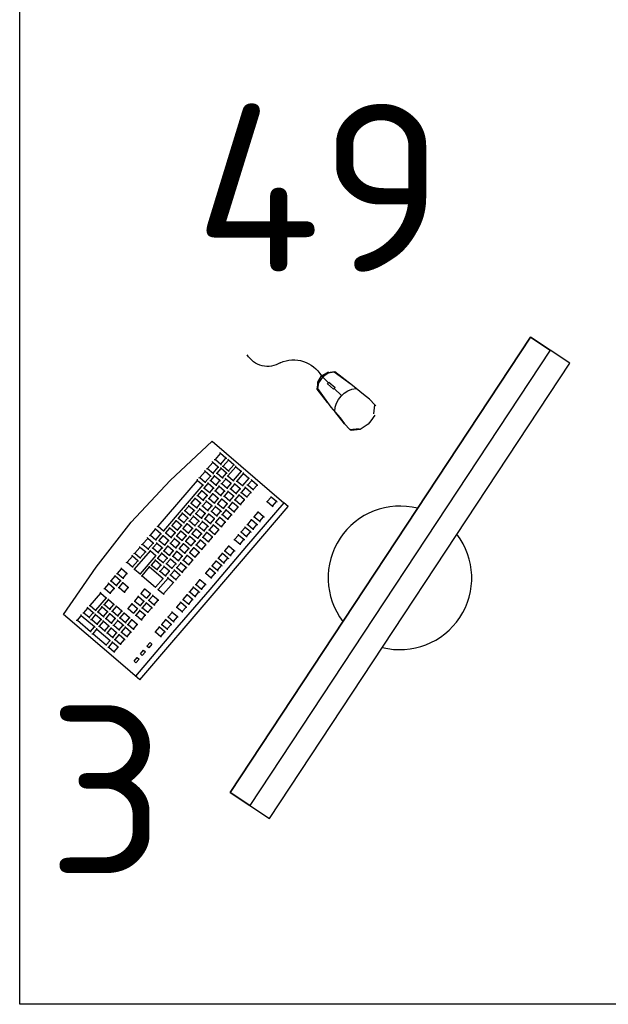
# Model space of a CAD drawing. Header units: millimetres. Extents: x 151654 to 877351, y 70322 to 154322.
# Tile 119 of 173: x 371482 to 372359, y 112248 to 113715. Entities that reach past the tile are written whole.
import ezdxf

# ---------------------------------------------------------------- set-up
doc = ezdxf.new("R2010")
doc.units = ezdxf.units.MM
doc.layers.add('технологич.о', color=152, linetype='Continuous', lineweight=30)
doc.styles.add('GOST', font='isocpeur.ttf')

# ---------------------------------------------------------------- blocks, each defined once
blk = doc.blocks.new('клавиатура')
at = {"layer": 'технологич.о', "ltscale": 2}
for p, q in [((-819747.7, 168021.3), (-819733.3, 168105.6)), ((-819733.3, 168105.6), (-819592.6, 168097.4)), ((-819712.4, 168098.6), (-819713.7, 168099.7)), ((-819713.1, 168087), (-819712.4, 168098.6)), ((-819701.9, 168098), (-819712.4, 168098.6)), ((-819702.6, 168086.4), (-819701.9, 168098)), ((-819701.9, 168098), (-819700.9, 168098.7)), ((-819697.1, 168097.7), (-819698.3, 168098.8)), ((-819697.8, 168086), (-819697.1, 168097.7)), ((-819686.6, 168097.1), (-819697.1, 168097.7)), ((-819687.3, 168085.4), (-819686.6, 168097.1)), ((-819686.6, 168097.1), (-819685.7, 168097.7)), ((-819682.4, 168096.8), (-819683.4, 168097.8)), ((-819683.4, 168078.8), (-819682.4, 168096.8)), ((-819682.4, 168096.8), (-819671.9, 168096.2)), ((-819671.9, 168096.2), (-819672.9, 168078.2)), ((-819671.9, 168096.2), (-819671.1, 168096.8)), ((-819667.1, 168095.9), (-819668, 168096.8)), ((-819667.9, 168081.1), (-819667.1, 168095.9)), ((-819667.1, 168095.9), (-819656.6, 168095.3)), ((-819656.6, 168095.3), (-819657.4, 168080.5)), ((-819656.6, 168095.3), (-819655.8, 168095.8)), ((-819651.1, 168095), (-819652.1, 168095.9)), ((-819592.6, 168097.4), (-819598, 168012.6)), ((-819593.9, 167927.3), (-819584.1, 168096.9)), ((-819584.1, 168096.9), (-819592.6, 168097.4)), ((-819591.9, 168097.4), (-819584.1, 168096.9)), ((-819713.5, 168080.8), (-819714.7, 168081.9)), ((-819714.5, 168085.6), (-819713.1, 168087)), ((-819714.1, 168069.2), (-819713.5, 168080.8)), ((-819702.9, 168080.2), (-819713.5, 168080.8)), ((-819713.1, 168087), (-819702.6, 168086.4)), ((-819702.9, 168080.2), (-819701.9, 168080.9)), ((-819702.6, 168086.4), (-819701.7, 168085.3)), ((-819698.2, 168081.2), (-819699.3, 168082.2)), ((-819699, 168085.1), (-819697.8, 168086)), ((-819698.8, 168072.2), (-819698.2, 168081.2)), ((-819687.7, 168080.6), (-819698.2, 168081.2)), ((-819697.8, 168086), (-819687.3, 168085.4)), ((-819688.2, 168071.6), (-819687.7, 168080.6)), ((-819687.7, 168080.6), (-819686.8, 168081.2)), ((-819687.3, 168085.4), (-819686.5, 168084.7)), ((-819668.9, 168080.2), (-819667.9, 168081.1)), ((-819667.9, 168081.1), (-819657.4, 168080.5)), ((-819652, 168080.5), (-819652.9, 168081.3)), ((-819652.7, 168085.2), (-819651.7, 168086)), ((-819651.7, 168086), (-819651.1, 168095)), ((-819651.7, 168086), (-819641.1, 168085.4)), ((-819640.6, 168094.4), (-819651.1, 168095)), ((-819641.1, 168085.4), (-819640.6, 168094.4)), ((-819641.1, 168085.4), (-819640.5, 168084.8)), ((-819640.6, 168094.4), (-819639.9, 168094.9)), ((-819614.5, 168083.2), (-819613.7, 168083.8)), ((-819613.1, 168092.8), (-819613.9, 168093.5)), ((-819613.7, 168083.8), (-819613.1, 168092.8)), ((-819613.7, 168083.8), (-819603.1, 168083.2)), ((-819602.6, 168092.2), (-819613.1, 168092.8)), ((-819603.1, 168083.2), (-819602.6, 168092.2)), ((-819603.1, 168083.2), (-819602.3, 168082.4)), ((-819602.6, 168092.2), (-819601.7, 168092.8)), ((-819715.4, 168067.9), (-819714.1, 168069.2)), ((-819714.1, 168069.2), (-819703.6, 168068.6)), ((-819703.6, 168068.6), (-819702.9, 168080.2)), ((-819703.6, 168068.6), (-819702.8, 168067.6)), ((-819699.1, 168066.6), (-819700.1, 168067.5)), ((-819699.9, 168071.3), (-819698.8, 168072.2)), ((-819699.6, 168057.6), (-819699.1, 168066.6)), ((-819688.6, 168066), (-819699.1, 168066.6)), ((-819698.8, 168072.2), (-819688.2, 168071.6)), ((-819689.1, 168057), (-819688.6, 168066)), ((-819688.6, 168066), (-819687.8, 168066.5)), ((-819688.2, 168071.6), (-819687.5, 168070.9)), ((-819684.5, 168077.9), (-819683.4, 168078.8)), ((-819683.3, 168073.1), (-819684.3, 168074)), ((-819683.9, 168064.2), (-819683.3, 168073.1)), ((-819683.4, 168078.8), (-819672.9, 168078.2)), ((-819672.8, 168072.5), (-819683.3, 168073.1)), ((-819673.3, 168063.6), (-819672.8, 168072.5)), ((-819672.9, 168078.2), (-819672.3, 168077.5)), ((-819672.8, 168072.5), (-819672.1, 168073)), ((-819669.4, 168065.2), (-819668.4, 168066)), ((-819667.9, 168075), (-819668.8, 168075.8)), ((-819668.4, 168066), (-819667.9, 168075)), ((-819668.4, 168066), (-819657.8, 168065.4)), ((-819657.3, 168074.4), (-819667.9, 168075)), ((-819657.8, 168065.4), (-819657.3, 168074.4)), ((-819657.4, 168080.5), (-819656.8, 168079.9)), ((-819657.3, 168074.4), (-819656.6, 168074.9)), ((-819652.8, 168065.9), (-819653.7, 168066.8)), ((-819653.5, 168070.7), (-819652.5, 168071.5)), ((-819653.3, 168057), (-819652.8, 168065.9)), ((-819642.3, 168065.3), (-819652.8, 168065.9)), ((-819652.5, 168071.5), (-819652, 168080.5)), ((-819652.5, 168071.5), (-819642, 168070.9)), ((-819641.5, 168079.9), (-819652, 168080.5)), ((-819642, 168070.9), (-819641.5, 168079.9)), ((-819642, 168070.9), (-819641.4, 168070.3)), ((-819641.5, 168079.9), (-819640.8, 168080.4)), ((-819716.4, 168050.3), (-819715.2, 168051.6)), ((-819714.5, 168063.2), (-819715.6, 168064.3)), ((-819715.2, 168051.6), (-819714.5, 168063.2)), ((-819715.2, 168051.6), (-819704.6, 168051)), ((-819704, 168062.6), (-819714.5, 168063.2)), ((-819704.6, 168051), (-819704, 168062.6)), ((-819704, 168062.6), (-819703, 168063.2)), ((-819699.9, 168052), (-819700.9, 168052.9)), ((-819700.7, 168056.8), (-819699.6, 168057.6)), ((-819700.5, 168043.1), (-819699.9, 168052)), ((-819689.4, 168051.4), (-819699.9, 168052)), ((-819699.6, 168057.6), (-819689.1, 168057)), ((-819689.9, 168042.5), (-819689.4, 168051.4)), ((-819689.4, 168051.4), (-819688.7, 168051.9)), ((-819689.1, 168057), (-819688.4, 168056.4)), ((-819684.2, 168058.5), (-819685.1, 168059.3)), ((-819684.9, 168063.3), (-819683.9, 168064.2)), ((-819684.7, 168049.6), (-819684.2, 168058.5)), ((-819673.7, 168057.9), (-819684.2, 168058.5)), ((-819683.9, 168064.2), (-819673.3, 168063.6)), ((-819674.2, 168048.9), (-819673.7, 168057.9)), ((-819673.7, 168057.9), (-819673, 168058.4)), ((-819673.3, 168063.6), (-819672.7, 168062.9)), ((-819670.2, 168050.7), (-819669.2, 168051.4)), ((-819668.7, 168060.4), (-819669.5, 168061.2)), ((-819669.2, 168051.4), (-819668.7, 168060.4)), ((-819669.2, 168051.4), (-819658.7, 168050.8)), ((-819658.2, 168059.8), (-819668.7, 168060.4)), ((-819658.7, 168050.8), (-819658.2, 168059.8)), ((-819658.2, 168059.8), (-819657.5, 168060.2)), ((-819657.8, 168065.4), (-819657.3, 168064.8)), ((-819653.7, 168051.4), (-819654.6, 168052.2)), ((-819654.3, 168056.2), (-819653.3, 168057)), ((-819654.2, 168042.4), (-819653.7, 168051.4)), ((-819643.1, 168050.8), (-819653.7, 168051.4)), ((-819653.3, 168057), (-819642.8, 168056.3)), ((-819643.1, 168050.8), (-819642.4, 168051.3)), ((-819642.8, 168056.3), (-819642.3, 168065.3)), ((-819642.8, 168056.3), (-819642.2, 168055.7)), ((-819642.3, 168065.3), (-819641.6, 168065.8)), ((-819616.2, 168053.6), (-819615.4, 168054.3)), ((-819614.8, 168063.2), (-819615.6, 168064)), ((-819615.4, 168054.3), (-819614.8, 168063.2)), ((-819615.4, 168054.3), (-819604.8, 168053.7)), ((-819604.3, 168062.6), (-819614.8, 168063.2)), ((-819604.8, 168053.7), (-819604.3, 168062.6)), ((-819604.8, 168053.7), (-819604.1, 168052.9)), ((-819604.3, 168062.6), (-819603.4, 168063.3)), ((-819720.7, 167956.1), (-819715.5, 168046)), ((-819715.5, 168046), (-819716.6, 168047.1)), ((-819715.5, 168046), (-819705, 168045.4)), ((-819705, 168045.4), (-819710.2, 167955.5)), ((-819705, 168045.4), (-819704.1, 168046)), ((-819704.6, 168051), (-819703.9, 168050)), ((-819700.8, 168037.3), (-819701.7, 168038.2)), ((-819701.5, 168042.2), (-819700.5, 168043.1)), ((-819701.3, 168028.3), (-819700.8, 168037.3)), ((-819690.3, 168036.7), (-819700.8, 168037.3)), ((-819700.5, 168043.1), (-819689.9, 168042.5)), ((-819690.8, 168027.7), (-819690.3, 168036.7)), ((-819690.3, 168036.7), (-819689.5, 168037.2)), ((-819689.9, 168042.5), (-819689.3, 168041.8)), ((-819685, 168044), (-819685.9, 168044.8)), ((-819685.7, 168048.8), (-819684.7, 168049.6)), ((-819685.5, 168035), (-819685, 168044)), ((-819674.5, 168043.3), (-819685, 168044)), ((-819684.7, 168049.6), (-819674.2, 168048.9)), ((-819675, 168034.4), (-819674.5, 168043.3)), ((-819674.5, 168043.3), (-819673.8, 168043.8)), ((-819674.2, 168048.9), (-819673.6, 168048.4)), ((-819671, 168036.1), (-819670.1, 168036.8)), ((-819669.5, 168045.8), (-819670.4, 168046.6)), ((-819670.1, 168036.8), (-819669.5, 168045.8)), ((-819670.1, 168036.8), (-819659.5, 168036.2)), ((-819659, 168045.2), (-819669.5, 168045.8)), ((-819659.5, 168036.2), (-819659, 168045.2)), ((-819659, 168045.2), (-819658.4, 168045.6)), ((-819658.7, 168050.8), (-819658.1, 168050.2)), ((-819654.5, 168036.8), (-819655.4, 168037.7)), ((-819655.2, 168041.6), (-819654.2, 168042.4)), ((-819655, 168027.9), (-819654.5, 168036.8)), ((-819644, 168036.2), (-819654.5, 168036.8)), ((-819654.2, 168042.4), (-819643.7, 168041.8)), ((-819644, 168036.2), (-819643.3, 168036.7)), ((-819643.7, 168041.8), (-819643.1, 168050.8)), ((-819643.7, 168041.8), (-819643.1, 168041.2)), ((-819617.1, 168038.4), (-819616.2, 168039.1)), ((-819615.7, 168048.1), (-819616.5, 168048.8)), ((-819616.2, 168039.1), (-819615.7, 168048.1)), ((-819616.2, 168039.1), (-819605.7, 168038.5)), ((-819605.2, 168047.5), (-819615.7, 168048.1)), ((-819605.7, 168038.5), (-819605.2, 168047.5)), ((-819605.7, 168038.5), (-819604.9, 168037.7)), ((-819605.2, 168047.5), (-819604.3, 168048.1)), ((-819701.7, 168022.4), (-819702.6, 168023.3)), ((-819702.3, 168027.5), (-819701.3, 168028.3)), ((-819702.2, 168013.4), (-819701.7, 168022.4)), ((-819691.1, 168021.8), (-819701.7, 168022.4)), ((-819701.3, 168028.3), (-819690.8, 168027.7)), ((-819691.1, 168021.8), (-819690.4, 168022.3)), ((-819690.8, 168027.7), (-819690.1, 168027.1)), ((-819685.9, 168029.2), (-819686.8, 168030)), ((-819686.5, 168034.2), (-819685.5, 168035)), ((-819686.4, 168020.3), (-819685.9, 168029.2)), ((-819675.4, 168028.6), (-819685.9, 168029.2)), ((-819685.5, 168035), (-819675, 168034.4)), ((-819675.9, 168019.6), (-819675.4, 168028.6)), ((-819675.4, 168028.6), (-819674.7, 168029.1)), ((-819675, 168034.4), (-819674.4, 168033.8)), ((-819671.9, 168021.4), (-819670.9, 168022.1)), ((-819670.4, 168031.1), (-819671.2, 168031.9)), ((-819670.9, 168022.1), (-819670.4, 168031.1)), ((-819670.9, 168022.1), (-819660.4, 168021.5)), ((-819659.9, 168030.5), (-819670.4, 168031.1)), ((-819660.4, 168021.5), (-819659.9, 168030.5)), ((-819659.9, 168030.5), (-819659.2, 168030.9)), ((-819659.5, 168036.2), (-819659, 168035.7)), ((-819655.4, 168022.3), (-819656.3, 168023.1)), ((-819656, 168027.1), (-819655, 168027.9)), ((-819655.9, 168013.3), (-819655.4, 168022.3)), ((-819644.8, 168021.7), (-819655.4, 168022.3)), ((-819655, 168027.9), (-819644.5, 168027.3)), ((-819644.8, 168021.7), (-819644.1, 168022.2)), ((-819644.5, 168027.3), (-819644, 168036.2)), ((-819644.5, 168027.3), (-819643.9, 168026.6)), ((-819618, 168023.7), (-819617.1, 168024.3)), ((-819616.6, 168033.3), (-819617.4, 168034)), ((-819617.1, 168024.3), (-819616.6, 168033.3)), ((-819617.1, 168024.3), (-819606.6, 168023.7)), ((-819606.1, 168032.7), (-819616.6, 168033.3)), ((-819606.6, 168023.7), (-819606.1, 168032.7)), ((-819606.6, 168023.7), (-819605.8, 168022.9)), ((-819606.1, 168032.7), (-819605.1, 168033.3)), ((-819756.1, 167936.7), (-819747.7, 168021.3)), ((-819702.5, 168007.8), (-819703.4, 168008.7)), ((-819703.2, 168012.6), (-819702.2, 168013.4)), ((-819703, 167998.9), (-819702.5, 168007.8)), ((-819692, 168007.2), (-819702.5, 168007.8)), ((-819702.2, 168013.4), (-819691.6, 168012.8)), ((-819692.5, 167998.2), (-819692, 168007.2)), ((-819692, 168007.2), (-819691.2, 168007.7)), ((-819691.6, 168012.8), (-819691.1, 168021.8)), ((-819691.6, 168012.8), (-819691, 168012.2)), ((-819686.7, 168014.3), (-819687.6, 168015.1)), ((-819687.4, 168019.5), (-819686.4, 168020.3)), ((-819687.3, 168005.3), (-819686.7, 168014.3)), ((-819676.2, 168013.7), (-819686.7, 168014.3)), ((-819686.4, 168020.3), (-819675.9, 168019.6)), ((-819676.7, 168004.7), (-819676.2, 168013.7)), ((-819676.2, 168013.7), (-819675.6, 168014.2)), ((-819675.9, 168019.6), (-819675.3, 168019.1)), ((-819672.7, 168006.5), (-819671.8, 168007.2)), ((-819671.3, 168016.2), (-819672.1, 168017)), ((-819671.8, 168007.2), (-819671.3, 168016.2)), ((-819671.8, 168007.2), (-819661.3, 168006.6)), ((-819660.7, 168015.6), (-819671.3, 168016.2)), ((-819661.3, 168006.6), (-819660.7, 168015.6)), ((-819660.7, 168015.6), (-819660.1, 168016)), ((-819660.4, 168021.5), (-819659.8, 168020.9)), ((-819656.2, 168007.2), (-819657.1, 168008.1)), ((-819656.9, 168012.5), (-819655.9, 168013.3)), ((-819656.7, 167998.3), (-819656.2, 168007.2)), ((-819645.7, 168006.6), (-819656.2, 168007.2)), ((-819655.9, 168013.3), (-819645.3, 168012.7)), ((-819645.3, 168012.7), (-819644.8, 168021.7)), ((-819645.3, 168012.7), (-819644.8, 168012.1)), ((-819618.8, 168008.7), (-819618, 168009.4)), ((-819617.4, 168018.4), (-819618.2, 168019.1)), ((-819618, 168009.4), (-819617.4, 168018.4)), ((-819618, 168009.4), (-819607.4, 168008.8)), ((-819606.9, 168017.8), (-819617.4, 168018.4)), ((-819607.4, 168008.8), (-819606.9, 168017.8)), ((-819607.4, 168008.8), (-819606.7, 168008)), ((-819606.9, 168017.8), (-819606, 168018.4)), ((-819598, 168012.6), (-819602.5, 167927.8)), ((-819703.3, 167993.3), (-819704.3, 167994.1)), ((-819704, 167998.1), (-819703, 167998.9)), ((-819703.9, 167984.3), (-819703.3, 167993.3)), ((-819692.8, 167992.7), (-819703.3, 167993.3)), ((-819703, 167998.9), (-819692.5, 167998.2)), ((-819693.3, 167983.7), (-819692.8, 167992.7)), ((-819692.8, 167992.7), (-819692.1, 167993.1)), ((-819692.5, 167998.2), (-819691.9, 167997.6)), ((-819687.6, 167999.8), (-819688.4, 168000.6)), ((-819688.2, 168004.6), (-819687.3, 168005.3)), ((-819688.1, 167990.8), (-819687.6, 167999.8)), ((-819677.1, 167999.1), (-819687.6, 167999.8)), ((-819687.3, 168005.3), (-819676.7, 168004.7)), ((-819677.6, 167990.2), (-819677.1, 167999.1)), ((-819677.1, 167999.1), (-819676.4, 167999.6)), ((-819676.7, 168004.7), (-819676.2, 168004.2)), ((-819673.5, 167991.9), (-819672.6, 167992.6)), ((-819672.1, 168001.6), (-819672.9, 168002.4)), ((-819672.6, 167992.6), (-819672.1, 168001.6)), ((-819672.6, 167992.6), (-819662.1, 167992)), ((-819661.6, 168001), (-819672.1, 168001.6)), ((-819662.1, 167992), (-819661.6, 168001)), ((-819661.6, 168001), (-819661, 168001.4)), ((-819661.3, 168006.6), (-819660.7, 168006)), ((-819657.1, 167992.7), (-819657.9, 167993.5)), ((-819657.7, 167997.5), (-819656.7, 167998.3)), ((-819657.6, 167983.8), (-819657.1, 167992.7)), ((-819646.5, 167992.1), (-819657.1, 167992.7)), ((-819656.7, 167998.3), (-819646.2, 167997.6)), ((-819646.5, 167992.1), (-819645.9, 167992.6)), ((-819646.2, 167997.6), (-819645.7, 168006.6)), ((-819646.2, 167997.6), (-819645.6, 167997.1)), ((-819645.7, 168006.6), (-819645, 168007.1)), ((-819618.7, 167996.3), (-819619.5, 167997)), ((-819619.2, 167987.3), (-819618.7, 167996.3)), ((-819608.2, 167995.7), (-819618.7, 167996.3)), ((-819608.7, 167986.7), (-819608.2, 167995.7)), ((-819608.2, 167995.7), (-819607.3, 167996.3)), ((-819704.2, 167978.7), (-819705.1, 167979.6)), ((-819704.9, 167983.5), (-819703.9, 167984.3)), ((-819704.7, 167969.8), (-819704.2, 167978.7)), ((-819693.7, 167978.1), (-819704.2, 167978.7)), ((-819703.9, 167984.3), (-819693.3, 167983.7)), ((-819694.2, 167969.2), (-819693.7, 167978.1)), ((-819693.7, 167978.1), (-819693, 167978.6)), ((-819693.3, 167983.7), (-819692.7, 167983.1)), ((-819688.4, 167985.2), (-819689.3, 167986)), ((-819689, 167990), (-819688.1, 167990.8)), ((-819689, 167976.2), (-819688.4, 167985.2)), ((-819677.9, 167984.6), (-819688.4, 167985.2)), ((-819688.1, 167990.8), (-819677.6, 167990.2)), ((-819678.4, 167975.6), (-819677.9, 167984.6)), ((-819677.9, 167984.6), (-819677.3, 167985)), ((-819677.6, 167990.2), (-819677, 167989.6)), ((-819674.4, 167977.4), (-819673.5, 167978.1)), ((-819672.9, 167987), (-819673.8, 167987.8)), ((-819673.5, 167978.1), (-819672.9, 167987)), ((-819673.5, 167978.1), (-819662.9, 167977.5)), ((-819662.4, 167986.4), (-819672.9, 167987)), ((-819662.9, 167977.5), (-819662.4, 167986.4)), ((-819662.4, 167986.4), (-819661.8, 167986.9)), ((-819662.1, 167992), (-819661.6, 167991.5)), ((-819657.9, 167977.7), (-819658.8, 167978.5)), ((-819658.6, 167983), (-819657.6, 167983.8)), ((-819657.6, 167983.8), (-819647.1, 167983.1)), ((-819647.1, 167983.1), (-819646.5, 167992.1)), ((-819647.1, 167983.1), (-819646.5, 167982.6)), ((-819619.6, 167981.8), (-819620.3, 167982.6)), ((-819620.1, 167986.6), (-819619.2, 167987.3)), ((-819620.1, 167972.9), (-819619.6, 167981.8)), ((-819609, 167981.2), (-819619.6, 167981.8)), ((-819619.2, 167987.3), (-819608.7, 167986.7)), ((-819609.6, 167972.2), (-819609, 167981.2)), ((-819609, 167981.2), (-819608.1, 167981.8)), ((-819608.7, 167986.7), (-819607.9, 167985.9)), ((-819705, 167964.2), (-819705.9, 167965)), ((-819705.7, 167969), (-819704.7, 167969.8)), ((-819705.5, 167955.2), (-819705, 167964.2)), ((-819694.5, 167963.6), (-819705, 167964.2)), ((-819704.7, 167969.8), (-819694.2, 167969.2)), ((-819695, 167954.6), (-819694.5, 167963.6)), ((-819694.5, 167963.6), (-819693.8, 167964)), ((-819694.2, 167969.2), (-819693.6, 167968.6)), ((-819689.3, 167970.7), (-819690.1, 167971.4)), ((-819689.9, 167975.5), (-819689, 167976.2)), ((-819689.8, 167961.7), (-819689.3, 167970.7)), ((-819678.7, 167970.1), (-819689.3, 167970.7)), ((-819689, 167976.2), (-819678.4, 167975.6)), ((-819679.3, 167961.1), (-819678.7, 167970.1)), ((-819678.7, 167970.1), (-819678.1, 167970.5)), ((-819678.4, 167975.6), (-819677.9, 167975.1)), ((-819675.2, 167962.8), (-819674.3, 167963.6)), ((-819673.8, 167972.5), (-819674.6, 167973.3)), ((-819674.3, 167963.6), (-819673.8, 167972.5)), ((-819674.3, 167963.6), (-819663.8, 167962.9)), ((-819663.3, 167971.9), (-819673.8, 167972.5)), ((-819663.8, 167962.9), (-819663.3, 167971.9)), ((-819663.3, 167971.9), (-819662.7, 167972.3)), ((-819662.9, 167977.5), (-819662.4, 167976.9)), ((-819658.8, 167962.6), (-819659.7, 167963.5)), ((-819659.4, 167967.9), (-819658.5, 167968.7)), ((-819658.5, 167968.7), (-819657.9, 167977.7)), ((-819658.5, 167968.7), (-819647.9, 167968.1)), ((-819647.4, 167977), (-819657.9, 167977.7)), ((-819647.9, 167968.1), (-819647.4, 167977)), ((-819647.9, 167968.1), (-819647.4, 167967.5)), ((-819647.4, 167977), (-819646.7, 167977.5)), ((-819620.4, 167967.3), (-819621.2, 167968)), ((-819620.9, 167972.2), (-819620.1, 167972.9)), ((-819620.9, 167958.3), (-819620.4, 167967.3)), ((-819609.9, 167966.7), (-819620.4, 167967.3)), ((-819620.1, 167972.9), (-819609.6, 167972.2)), ((-819610.4, 167957.7), (-819609.9, 167966.7)), ((-819609.9, 167966.7), (-819609, 167967.3)), ((-819609.6, 167972.2), (-819608.8, 167971.5)), ((-819721, 167950.1), (-819722.1, 167951)), ((-819721.8, 167954.9), (-819720.7, 167956.1)), ((-819721.7, 167938.5), (-819721, 167950.1)), ((-819710.5, 167949.5), (-819721, 167950.1)), ((-819720.7, 167956.1), (-819710.2, 167955.5)), ((-819711.2, 167937.9), (-819710.5, 167949.5)), ((-819710.5, 167949.5), (-819709.7, 167950.1)), ((-819710.2, 167955.5), (-819709.5, 167954.6)), ((-819705.9, 167949.3), (-819706.8, 167950.1)), ((-819706.5, 167954.4), (-819705.5, 167955.2)), ((-819706.4, 167940.3), (-819705.9, 167949.3)), ((-819695.4, 167948.7), (-819705.9, 167949.3)), ((-819705.5, 167955.2), (-819695, 167954.6)), ((-819695.9, 167939.7), (-819695.4, 167948.7)), ((-819695.4, 167948.7), (-819694.7, 167949.2)), ((-819695, 167954.6), (-819694.4, 167954)), ((-819690.1, 167956.1), (-819690.9, 167956.9)), ((-819690.7, 167961), (-819689.8, 167961.7)), ((-819690.6, 167947.1), (-819690.1, 167956.1)), ((-819679.6, 167955.5), (-819690.1, 167956.1)), ((-819689.8, 167961.7), (-819679.3, 167961.1)), ((-819680.1, 167946.5), (-819679.6, 167955.5)), ((-819679.6, 167955.5), (-819679, 167955.9)), ((-819679.3, 167961.1), (-819678.7, 167960.5)), ((-819676.1, 167948.3), (-819675.2, 167949)), ((-819674.6, 167958), (-819675.4, 167958.7)), ((-819675.2, 167949), (-819674.6, 167958)), ((-819675.2, 167949), (-819664.6, 167948.4)), ((-819664.1, 167957.3), (-819674.6, 167958)), ((-819664.6, 167948.4), (-819664.1, 167957.3)), ((-819664.1, 167957.3), (-819663.5, 167957.8)), ((-819663.8, 167962.9), (-819663.3, 167962.4)), ((-819659.7, 167947.8), (-819660.5, 167948.6)), ((-819660.3, 167952.9), (-819659.3, 167953.7)), ((-819659.3, 167953.7), (-819658.8, 167962.6)), ((-819659.3, 167953.7), (-819648.8, 167953.1)), ((-819648.3, 167962), (-819658.8, 167962.6)), ((-819648.8, 167953.1), (-819648.3, 167962)), ((-819648.8, 167953.1), (-819648.2, 167952.5)), ((-819648.3, 167962), (-819647.6, 167962.5)), ((-819621.3, 167952.7), (-819622, 167953.4)), ((-819621.8, 167957.7), (-819620.9, 167958.3)), ((-819621.8, 167943.7), (-819621.3, 167952.7)), ((-819610.7, 167952.1), (-819621.3, 167952.7)), ((-819620.9, 167958.3), (-819610.4, 167957.7)), ((-819611.2, 167943.1), (-819610.7, 167952.1)), ((-819610.7, 167952.1), (-819609.8, 167952.7)), ((-819610.4, 167957.7), (-819609.6, 167956.9)), ((-819757.4, 167851.6), (-819756.1, 167936.7)), ((-819722.8, 167937.4), (-819721.7, 167938.5)), ((-819721.7, 167938.5), (-819711.2, 167937.9)), ((-819711.2, 167937.9), (-819710.5, 167937)), ((-819706.7, 167934.6), (-819707.6, 167935.4)), ((-819707.4, 167939.6), (-819706.4, 167940.3)), ((-819707.3, 167925.6), (-819706.7, 167934.6)), ((-819696.2, 167934), (-819706.7, 167934.6)), ((-819706.4, 167940.3), (-819695.9, 167939.7)), ((-819696.7, 167925), (-819696.2, 167934)), ((-819696.2, 167934), (-819695.5, 167934.4)), ((-819695.9, 167939.7), (-819695.3, 167939.1)), ((-819691, 167941.2), (-819691.8, 167942)), ((-819691.6, 167946.4), (-819690.6, 167947.1)), ((-819691.5, 167932.3), (-819691, 167941.2)), ((-819680.5, 167940.6), (-819691, 167941.2)), ((-819690.6, 167947.1), (-819680.1, 167946.5)), ((-819681, 167931.7), (-819680.5, 167940.6)), ((-819680.5, 167940.6), (-819679.8, 167941.1)), ((-819680.1, 167946.5), (-819679.6, 167946)), ((-819676.9, 167933.4), (-819676, 167934.1)), ((-819675.5, 167943.1), (-819676.3, 167943.9)), ((-819676, 167934.1), (-819675.5, 167943.1)), ((-819676, 167934.1), (-819665.5, 167933.5)), ((-819665, 167942.5), (-819675.5, 167943.1)), ((-819665.5, 167933.5), (-819665, 167942.5)), ((-819665, 167942.5), (-819664.4, 167942.9)), ((-819664.6, 167948.4), (-819664.1, 167947.8)), ((-819660.5, 167933.1), (-819661.4, 167933.9)), ((-819661.2, 167938), (-819660.2, 167938.8)), ((-819660.2, 167938.8), (-819659.7, 167947.8)), ((-819660.2, 167938.8), (-819649.7, 167938.2)), ((-819649.1, 167947.1), (-819659.7, 167947.8)), ((-819649.7, 167938.2), (-819649.1, 167947.1)), ((-819649.7, 167938.2), (-819649.1, 167937.6)), ((-819649.1, 167947.1), (-819648.5, 167947.6)), ((-819622.6, 167943), (-819621.8, 167943.7)), ((-819621.8, 167943.7), (-819611.2, 167943.1)), ((-819611.2, 167943.1), (-819610.5, 167942.3)), ((-819723.9, 167919.5), (-819722.8, 167920.7)), ((-819722.1, 167932.3), (-819723.1, 167933.2)), ((-819722.8, 167920.7), (-819722.1, 167932.3)), ((-819722.8, 167920.7), (-819712.2, 167920.1)), ((-819711.6, 167931.6), (-819722.1, 167932.3)), ((-819712.2, 167920.1), (-819711.6, 167931.6)), ((-819712.2, 167920.1), (-819711.5, 167919.2)), ((-819711.6, 167931.6), (-819710.7, 167932.2)), ((-819709.7, 167884), (-819707.6, 167919.8)), ((-819707.6, 167919.8), (-819708.5, 167920.7)), ((-819708.2, 167924.8), (-819707.3, 167925.6)), ((-819707.6, 167919.8), (-819697.1, 167919.2)), ((-819707.3, 167925.6), (-819696.7, 167925)), ((-819697.1, 167919.2), (-819699.2, 167883.4)), ((-819697.1, 167919.2), (-819696.4, 167919.7)), ((-819696.7, 167925), (-819696.1, 167924.4)), ((-819691.8, 167927.2), (-819692.6, 167928)), ((-819692.4, 167931.5), (-819691.5, 167932.3)), ((-819692.3, 167918.2), (-819691.8, 167927.2)), ((-819681.3, 167926.6), (-819691.8, 167927.2)), ((-819691.5, 167932.3), (-819681, 167931.7)), ((-819681.8, 167917.6), (-819681.3, 167926.6)), ((-819681.3, 167926.6), (-819680.6, 167927)), ((-819681, 167931.7), (-819680.4, 167931.1)), ((-819677.8, 167918.7), (-819676.9, 167919.4)), ((-819676.3, 167928.4), (-819677.2, 167929.1)), ((-819676.9, 167919.4), (-819676.3, 167928.4)), ((-819676.9, 167919.4), (-819666.3, 167918.8)), ((-819665.8, 167927.7), (-819676.3, 167928.4)), ((-819666.3, 167918.8), (-819665.8, 167927.7)), ((-819665.8, 167927.7), (-819665.2, 167928.2)), ((-819665.5, 167933.5), (-819665, 167933)), ((-819661.4, 167918.5), (-819662.3, 167919.4)), ((-819662, 167923.3), (-819661, 167924.1)), ((-819661, 167924.1), (-819660.5, 167933.1)), ((-819661, 167924.1), (-819650.5, 167923.5)), ((-819650, 167932.5), (-819660.5, 167933.1)), ((-819650.5, 167923.5), (-819650, 167932.5)), ((-819650.5, 167923.5), (-819649.9, 167922.9)), ((-819650, 167932.5), (-819649.3, 167932.9)), ((-819623.9, 167920.5), (-819623.1, 167921.2)), ((-819622.6, 167930.2), (-819623.3, 167930.9)), ((-819623.1, 167921.2), (-819622.6, 167930.2)), ((-819623.1, 167921.2), (-819612.5, 167920.6)), ((-819612, 167929.6), (-819622.6, 167930.2)), ((-819612.5, 167920.6), (-819612, 167929.6)), ((-819612.5, 167920.6), (-819611.8, 167919.8)), ((-819612, 167929.6), (-819611.1, 167930.2)), ((-819602.5, 167927.8), (-819607.8, 167843)), ((-819603.7, 167757.6), (-819593.9, 167927.3)), ((-819723.1, 167914.7), (-819724.1, 167915.7)), ((-819723.8, 167903.1), (-819723.1, 167914.7)), ((-819712.6, 167914.1), (-819723.1, 167914.7)), ((-819713.2, 167902.5), (-819712.6, 167914.1)), ((-819712.6, 167914.1), (-819711.7, 167914.7)), ((-819692.8, 167913.3), (-819693.7, 167914.1)), ((-819693.3, 167904.3), (-819692.8, 167913.3)), ((-819693.2, 167917.5), (-819692.3, 167918.2)), ((-819682.3, 167912.7), (-819692.8, 167913.3)), ((-819692.3, 167918.2), (-819681.8, 167917.6)), ((-819682.8, 167903.7), (-819682.3, 167912.7)), ((-819682.3, 167912.7), (-819681.6, 167913.2)), ((-819681.8, 167917.6), (-819681.2, 167917)), ((-819678.7, 167903.8), (-819677.7, 167904.5)), ((-819677.2, 167913.5), (-819678, 167914.3)), ((-819677.7, 167904.5), (-819677.2, 167913.5)), ((-819677.7, 167904.5), (-819667.2, 167903.9)), ((-819666.7, 167912.9), (-819677.2, 167913.5)), ((-819667.2, 167903.9), (-819666.7, 167912.9)), ((-819666.7, 167912.9), (-819666.1, 167913.3)), ((-819666.3, 167918.8), (-819665.8, 167918.2)), ((-819662.2, 167903.7), (-819663.1, 167904.5)), ((-819662.9, 167908.8), (-819661.9, 167909.6)), ((-819661.9, 167909.6), (-819661.4, 167918.5)), ((-819661.9, 167909.6), (-819651.4, 167909)), ((-819650.8, 167917.9), (-819661.4, 167918.5)), ((-819651.4, 167909), (-819650.8, 167917.9)), ((-819651.4, 167909), (-819650.8, 167908.4)), ((-819650.8, 167917.9), (-819650.2, 167918.4)), ((-819624.8, 167906.1), (-819623.9, 167906.8)), ((-819623.4, 167915.7), (-819624.2, 167916.5)), ((-819623.9, 167906.8), (-819623.4, 167915.7)), ((-819623.9, 167906.8), (-819613.4, 167906.1)), ((-819612.9, 167915.1), (-819623.4, 167915.7)), ((-819613.4, 167906.1), (-819612.9, 167915.1)), ((-819613.4, 167906.1), (-819612.6, 167905.4)), ((-819612.9, 167915.1), (-819612, 167915.7)), ((-819724.1, 167897.2), (-819725.2, 167898.2)), ((-819724.9, 167902), (-819723.8, 167903.1)), ((-819724.8, 167885.6), (-819724.1, 167897.2)), ((-819713.6, 167896.6), (-819724.1, 167897.2)), ((-819723.8, 167903.1), (-819713.2, 167902.5)), ((-819714.3, 167885), (-819713.6, 167896.6)), ((-819713.6, 167896.6), (-819712.7, 167897.2)), ((-819713.2, 167902.5), (-819712.5, 167901.6)), ((-819694, 167900.1), (-819694.9, 167901.1)), ((-819694.8, 167883.2), (-819694, 167900.1)), ((-819694.3, 167903.5), (-819693.3, 167904.3)), ((-819694, 167900.1), (-819667.5, 167898.6)), ((-819693.3, 167904.3), (-819682.8, 167903.7)), ((-819682.8, 167903.7), (-819682.2, 167903.1)), ((-819667.5, 167898.6), (-819668.5, 167881.6)), ((-819667.5, 167898.6), (-819667, 167898.9)), ((-819667.2, 167903.9), (-819666.7, 167903.4)), ((-819663.5, 167881.4), (-819662.2, 167903.7)), ((-819662.2, 167903.7), (-819651.7, 167903)), ((-819651.7, 167903), (-819653, 167880.8)), ((-819651.7, 167903), (-819651, 167903.5)), ((-819625.6, 167891.4), (-819624.8, 167892.1)), ((-819624.2, 167901.1), (-819625, 167901.8)), ((-819624.8, 167892.1), (-819624.2, 167901.1)), ((-819624.8, 167892.1), (-819614.2, 167891.5)), ((-819613.7, 167900.5), (-819624.2, 167901.1)), ((-819614.2, 167891.5), (-819613.7, 167900.5)), ((-819614.2, 167891.5), (-819613.5, 167890.7)), ((-819613.7, 167900.5), (-819612.8, 167901.1)), ((-819726, 167884.4), (-819724.8, 167885.6)), ((-819724.8, 167885.6), (-819714.3, 167885)), ((-819714.3, 167885), (-819713.5, 167884.1)), ((-819710.7, 167883.3), (-819709.7, 167884)), ((-819709.7, 167884), (-819699.2, 167883.4)), ((-819699.2, 167883.4), (-819698.5, 167882.8)), ((-819696, 167882.3), (-819694.8, 167883.2)), ((-819694.8, 167883.2), (-819668.5, 167881.6)), ((-819668.5, 167881.6), (-819668.1, 167881.3)), ((-819664.5, 167880.8), (-819663.5, 167881.4)), ((-819663.5, 167881.4), (-819653, 167880.8)), ((-819653, 167880.8), (-819652.4, 167880.3)), ((-819626.5, 167876.5), (-819625.6, 167877.2)), ((-819625.1, 167886.2), (-819625.9, 167886.9)), ((-819625.6, 167877.2), (-819625.1, 167886.2)), ((-819625.6, 167877.2), (-819615.1, 167876.6)), ((-819614.6, 167885.6), (-819625.1, 167886.2)), ((-819615.1, 167876.6), (-819614.6, 167885.6)), ((-819615.1, 167876.6), (-819614.3, 167875.8)), ((-819614.6, 167885.6), (-819613.7, 167886.2)), ((-819727.2, 167862.7), (-819726.1, 167863.6)), ((-819725.5, 167872.6), (-819726.6, 167873.5)), ((-819726.1, 167863.6), (-819725.5, 167872.6)), ((-819726.1, 167863.6), (-819715.5, 167863)), ((-819715, 167871.9), (-819725.5, 167872.6)), ((-819715.5, 167863), (-819715, 167871.9)), ((-819715.5, 167863), (-819714.8, 167862.3)), ((-819715, 167871.9), (-819714.2, 167872.5)), ((-819680.8, 167860.3), (-819680.1, 167860.9)), ((-819679.6, 167869.9), (-819680.2, 167870.5)), ((-819680.1, 167860.9), (-819679.6, 167869.9)), ((-819680.1, 167860.9), (-819669.6, 167860.3)), ((-819679.6, 167869.9), (-819669, 167869.3)), ((-819669, 167869.3), (-819669.6, 167860.3)), ((-819669, 167869.3), (-819668.6, 167869.6)), ((-819664.2, 167869), (-819665.1, 167869.8)), ((-819664.8, 167860), (-819664.2, 167869)), ((-819653.7, 167868.4), (-819664.2, 167869)), ((-819654.2, 167859.4), (-819653.7, 167868.4)), ((-819653.7, 167868.4), (-819653, 167868.9)), ((-819626.2, 167866.8), (-819627, 167867.5)), ((-819626.7, 167857.8), (-819626.2, 167866.8)), ((-819615.7, 167866.2), (-819626.2, 167866.8)), ((-819616.2, 167857.2), (-819615.7, 167866.2)), ((-819615.7, 167866.2), (-819614.8, 167866.8)), ((-819753, 167766.3), (-819757.4, 167851.6)), ((-819728, 167848.1), (-819726.9, 167849)), ((-819726.4, 167857.9), (-819727.4, 167858.9)), ((-819726.9, 167849), (-819726.4, 167857.9)), ((-819726.9, 167849), (-819716.4, 167848.4)), ((-819715.9, 167857.3), (-819726.4, 167857.9)), ((-819716.4, 167848.4), (-819715.9, 167857.3)), ((-819716.4, 167848.4), (-819715.7, 167847.6)), ((-819715.9, 167857.3), (-819715, 167857.9)), ((-819712.6, 167847.3), (-819711.6, 167848.1)), ((-819711.1, 167857.1), (-819712, 167857.9)), ((-819711.6, 167848.1), (-819711.1, 167857.1)), ((-819711.6, 167848.1), (-819701.1, 167847.5)), ((-819700.5, 167856.4), (-819711.1, 167857.1)), ((-819701.1, 167847.5), (-819700.5, 167856.4)), ((-819701.1, 167847.5), (-819700.4, 167846.8)), ((-819700.5, 167856.4), (-819699.8, 167857)), ((-819681.7, 167845.7), (-819680.9, 167846.3)), ((-819680.4, 167855.3), (-819681.1, 167855.9)), ((-819680.9, 167846.3), (-819680.4, 167855.3)), ((-819680.9, 167846.3), (-819670.4, 167845.7)), ((-819680.4, 167855.3), (-819669.9, 167854.7)), ((-819669.9, 167854.7), (-819670.4, 167845.7)), ((-819669.9, 167854.7), (-819669.4, 167855)), ((-819669.6, 167860.3), (-819669.2, 167859.9)), ((-819665.1, 167854.4), (-819666, 167855.2)), ((-819665.7, 167859.2), (-819664.8, 167860)), ((-819665.6, 167845.4), (-819665.1, 167854.4)), ((-819654.6, 167853.8), (-819665.1, 167854.4)), ((-819664.8, 167860), (-819654.2, 167859.4)), ((-819655.1, 167844.8), (-819654.6, 167853.8)), ((-819654.6, 167853.8), (-819653.9, 167854.3)), ((-819654.2, 167859.4), (-819653.6, 167858.8)), ((-819627.1, 167852.2), (-819627.9, 167852.9)), ((-819627.6, 167857.1), (-819626.7, 167857.8)), ((-819627.6, 167843.2), (-819627.1, 167852.2)), ((-819616.6, 167851.6), (-819627.1, 167852.2)), ((-819626.7, 167857.8), (-819616.2, 167857.2)), ((-819617.1, 167842.6), (-819616.6, 167851.6)), ((-819616.6, 167851.6), (-819615.6, 167852.2)), ((-819616.2, 167857.2), (-819615.4, 167856.4)), ((-819728.9, 167833.3), (-819727.8, 167834.2)), ((-819727.2, 167843.2), (-819728.3, 167844.2)), ((-819727.8, 167834.2), (-819727.2, 167843.2)), ((-819727.8, 167834.2), (-819717.2, 167833.6)), ((-819716.7, 167842.6), (-819727.2, 167843.2)), ((-819717.2, 167833.6), (-819716.7, 167842.6)), ((-819717.2, 167833.6), (-819716.5, 167832.9)), ((-819716.7, 167842.6), (-819715.9, 167843.2)), ((-819682.6, 167830.9), (-819681.8, 167831.6)), ((-819681.3, 167840.5), (-819682, 167841.2)), ((-819681.8, 167831.6), (-819681.3, 167840.5)), ((-819681.8, 167831.6), (-819671.3, 167830.9)), ((-819681.3, 167840.5), (-819670.7, 167839.9)), ((-819670.7, 167839.9), (-819671.3, 167830.9)), ((-819670.7, 167839.9), (-819670.3, 167840.2)), ((-819670.4, 167845.7), (-819670, 167845.3)), ((-819665.9, 167839.6), (-819666.9, 167840.5)), ((-819666.6, 167844.6), (-819665.6, 167845.4)), ((-819666.5, 167830.7), (-819665.9, 167839.6)), ((-819655.4, 167839), (-819665.9, 167839.6)), ((-819665.6, 167845.4), (-819655.1, 167844.8)), ((-819655.9, 167830.1), (-819655.4, 167839)), ((-819655.4, 167839), (-819654.7, 167839.5)), ((-819655.1, 167844.8), (-819654.5, 167844.2)), ((-819627.9, 167837.5), (-819628.7, 167838.3)), ((-819628.5, 167842.5), (-819627.6, 167843.2)), ((-819628.4, 167828.6), (-819627.9, 167837.5)), ((-819617.4, 167836.9), (-819627.9, 167837.5)), ((-819627.6, 167843.2), (-819617.1, 167842.6)), ((-819617.9, 167828), (-819617.4, 167836.9)), ((-819617.4, 167836.9), (-819616.5, 167837.6)), ((-819617.1, 167842.6), (-819616.3, 167841.8)), ((-819607.8, 167843), (-819612.3, 167758.1)), ((-819729.7, 167800.9), (-819728.3, 167825)), ((-819728.3, 167825), (-819729.4, 167826)), ((-819728.3, 167825), (-819717.8, 167824.3)), ((-819717.8, 167824.3), (-819719.2, 167800.3)), ((-819717.8, 167824.3), (-819716.8, 167825)), ((-819713, 167824.1), (-819714, 167825.1)), ((-819713.5, 167815.1), (-819713, 167824.1)), ((-819702.5, 167823.5), (-819713, 167824.1)), ((-819703, 167814.5), (-819702.5, 167823.5)), ((-819702.5, 167823.5), (-819701.6, 167824.1)), ((-819697.6, 167823.2), (-819698.6, 167824.1)), ((-819698.2, 167814.2), (-819697.6, 167823.2)), ((-819687.1, 167822.6), (-819697.6, 167823.2)), ((-819687.6, 167813.6), (-819687.1, 167822.6)), ((-819687.1, 167822.6), (-819686.3, 167823.1)), ((-819682.3, 167822.3), (-819683.2, 167823.1)), ((-819682.8, 167813.3), (-819682.3, 167822.3)), ((-819671.8, 167821.7), (-819682.3, 167822.3)), ((-819672.3, 167812.7), (-819671.8, 167821.7)), ((-819671.8, 167821.7), (-819671.1, 167822.2)), ((-819671.3, 167830.9), (-819670.8, 167830.5)), ((-819667, 167821.4), (-819668, 167822.3)), ((-819667.5, 167829.8), (-819666.5, 167830.7)), ((-819667.5, 167812.4), (-819667, 167821.4)), ((-819656.5, 167820.8), (-819667, 167821.4)), ((-819666.5, 167830.7), (-819655.9, 167830.1)), ((-819657, 167811.8), (-819656.5, 167820.8)), ((-819656.5, 167820.8), (-819655.7, 167821.3)), ((-819655.9, 167830.1), (-819655.3, 167829.4)), ((-819629.3, 167827.9), (-819628.4, 167828.6)), ((-819628.4, 167828.6), (-819617.9, 167828)), ((-819617.9, 167828), (-819617.1, 167827.2)), ((-819713.8, 167809.5), (-819714.9, 167810.5)), ((-819714.7, 167814.1), (-819713.5, 167815.1)), ((-819714.3, 167800.5), (-819713.8, 167809.5)), ((-819703.3, 167808.8), (-819713.8, 167809.5)), ((-819713.5, 167815.1), (-819703, 167814.5)), ((-819703.8, 167799.9), (-819703.3, 167808.8)), ((-819703.3, 167808.8), (-819702.4, 167809.5)), ((-819703, 167814.5), (-819702.2, 167813.7)), ((-819698.5, 167808.6), (-819699.5, 167809.5)), ((-819699.3, 167813.3), (-819698.2, 167814.2)), ((-819699, 167799.6), (-819698.5, 167808.6)), ((-819688, 167808), (-819698.5, 167808.6)), ((-819698.2, 167814.2), (-819687.6, 167813.6)), ((-819688.5, 167799), (-819688, 167808)), ((-819688, 167808), (-819687.2, 167808.5)), ((-819687.6, 167813.6), (-819687, 167812.9)), ((-819683.2, 167807.7), (-819684.1, 167808.5)), ((-819683.9, 167812.5), (-819682.8, 167813.3)), ((-819683.7, 167798.7), (-819683.2, 167807.7)), ((-819672.6, 167807.1), (-819683.2, 167807.7)), ((-819682.8, 167813.3), (-819672.3, 167812.7)), ((-819673.2, 167798.1), (-819672.6, 167807.1)), ((-819672.6, 167807.1), (-819671.9, 167807.6)), ((-819672.3, 167812.7), (-819671.7, 167812.1)), ((-819667.8, 167806.8), (-819668.8, 167807.7)), ((-819668.6, 167811.6), (-819667.5, 167812.4)), ((-819668.4, 167797.8), (-819667.8, 167806.8)), ((-819657.3, 167806.2), (-819667.8, 167806.8)), ((-819667.5, 167812.4), (-819657, 167811.8)), ((-819657.8, 167797.2), (-819657.3, 167806.2)), ((-819657.3, 167806.2), (-819656.6, 167806.7)), ((-819657, 167811.8), (-819656.4, 167811.2)), ((-819625.7, 167803.8), (-819625.3, 167811.1)), ((-819622, 167803.6), (-819625.7, 167803.8)), ((-819625.3, 167811.1), (-819621.5, 167810.9)), ((-819621.5, 167810.9), (-819622, 167803.6)), ((-819730, 167795.6), (-819731.2, 167796.7)), ((-819731, 167800), (-819729.7, 167800.9)), ((-819730.5, 167786.6), (-819730, 167795.6)), ((-819719.5, 167795), (-819730, 167795.6)), ((-819729.7, 167800.9), (-819719.2, 167800.3)), ((-819720, 167786), (-819719.5, 167795)), ((-819719.5, 167795), (-819718.4, 167795.7)), ((-819719.2, 167800.3), (-819718.3, 167799.5)), ((-819714.7, 167794.7), (-819715.8, 167795.8)), ((-819715.6, 167799.5), (-819714.3, 167800.5)), ((-819715.2, 167785.7), (-819714.7, 167794.7)), ((-819704.2, 167794.1), (-819714.7, 167794.7)), ((-819714.3, 167800.5), (-819703.8, 167799.9)), ((-819704.7, 167785.1), (-819704.2, 167794.1)), ((-819704.2, 167794.1), (-819703.2, 167794.8)), ((-819703.8, 167799.9), (-819703, 167799.1)), ((-819699.4, 167793.8), (-819700.4, 167794.8)), ((-819700.2, 167798.7), (-819699, 167799.6)), ((-819699.9, 167784.8), (-819699.4, 167793.8)), ((-819688.8, 167793.2), (-819699.4, 167793.8)), ((-819699, 167799.6), (-819688.5, 167799)), ((-819689.3, 167784.2), (-819688.8, 167793.2)), ((-819688.8, 167793.2), (-819688, 167793.8)), ((-819688.5, 167799), (-819687.8, 167798.3)), ((-819684, 167792.9), (-819685, 167793.8)), ((-819684.7, 167797.9), (-819683.7, 167798.7)), ((-819684.5, 167784), (-819684, 167792.9)), ((-819673.5, 167792.3), (-819684, 167792.9)), ((-819683.7, 167798.7), (-819673.2, 167798.1)), ((-819674, 167783.3), (-819673.5, 167792.3)), ((-819673.5, 167792.3), (-819672.8, 167792.8)), ((-819673.2, 167798.1), (-819672.6, 167797.5)), ((-819668.7, 167792), (-819669.7, 167792.9)), ((-819669.4, 167797), (-819668.4, 167797.8)), ((-819669.2, 167783.1), (-819668.7, 167792)), ((-819658.2, 167791.4), (-819668.7, 167792)), ((-819668.4, 167797.8), (-819657.8, 167797.2)), ((-819658.7, 167782.5), (-819658.2, 167791.4)), ((-819658.2, 167791.4), (-819657.4, 167791.9)), ((-819657.8, 167797.2), (-819657.2, 167796.6)), ((-819626.6, 167789), (-819626.1, 167796.2)), ((-819622.8, 167788.8), (-819626.6, 167789)), ((-819626.1, 167796.2), (-819622.4, 167796)), ((-819622.4, 167796), (-819622.8, 167788.8)), ((-819730.9, 167780.7), (-819732.3, 167782.1)), ((-819731.9, 167785.5), (-819730.5, 167786.6)), ((-819731.4, 167771.8), (-819730.9, 167780.7)), ((-819705.2, 167779.2), (-819730.9, 167780.7)), ((-819730.5, 167786.6), (-819720, 167786)), ((-819720, 167786), (-819719.1, 167785.1)), ((-819716.5, 167784.7), (-819715.2, 167785.7)), ((-819715.2, 167785.7), (-819704.7, 167785.1)), ((-819705.7, 167770.3), (-819705.2, 167779.2)), ((-819705.2, 167779.2), (-819704.3, 167779.8)), ((-819704.7, 167785.1), (-819703.9, 167784.3)), ((-819700.2, 167778.9), (-819701.4, 167780.1)), ((-819701, 167783.9), (-819699.9, 167784.8)), ((-819700.7, 167770), (-819700.2, 167778.9)), ((-819700.2, 167778.9), (-819674.5, 167777.4)), ((-819699.9, 167784.8), (-819689.3, 167784.2)), ((-819689.3, 167784.2), (-819688.6, 167783.5)), ((-819685.6, 167783.1), (-819684.5, 167784)), ((-819684.5, 167784), (-819674, 167783.3)), ((-819674.5, 167777.4), (-819675, 167768.5)), ((-819674.5, 167777.4), (-819674.1, 167777.8)), ((-819674, 167783.3), (-819673.4, 167782.7)), ((-819669.6, 167777.2), (-819670.5, 167778.1)), ((-819670.3, 167782.2), (-819669.2, 167783.1)), ((-819670.1, 167768.2), (-819669.6, 167777.2)), ((-819659, 167776.6), (-819669.6, 167777.2)), ((-819669.2, 167783.1), (-819658.7, 167782.5)), ((-819659.6, 167767.6), (-819659, 167776.6)), ((-819659, 167776.6), (-819658.3, 167777.1)), ((-819658.7, 167782.5), (-819658.1, 167781.8)), ((-819627.4, 167774.5), (-819627, 167781.7)), ((-819623.7, 167774.3), (-819627.4, 167774.5)), ((-819627, 167781.7), (-819623.3, 167781.5)), ((-819623.3, 167781.5), (-819623.7, 167774.3)), ((-819744.6, 167765.8), (-819753, 167766.3)), ((-819641.7, 167759.8), (-819744.6, 167765.8)), ((-819733, 167770.5), (-819731.4, 167771.8)), ((-819731.4, 167771.8), (-819705.7, 167770.3)), ((-819705.7, 167770.3), (-819705, 167769.5)), ((-819702.1, 167768.9), (-819700.7, 167770)), ((-819700.7, 167770), (-819675, 167768.5)), ((-819675, 167768.5), (-819674.6, 167768)), ((-819671.2, 167767.3), (-819670.1, 167768.2)), ((-819670.1, 167768.2), (-819659.6, 167767.6)), ((-819659.6, 167767.6), (-819658.9, 167766.9)), ((-819603.7, 167757.6), (-819641.7, 167759.8))]:
    blk.add_line(p, q, dxfattribs=at)
blk = doc.blocks.new('монитор')
at = {"layer": 'технологич.о', "ltscale": 2}
for points in [[(-819343.01, 167776.77), (-819307.98, 167774.28), (-819279.27, 168179.51), (-819314.3, 168181.99)], [(-819314.3, 168181.99), (-819296.79, 168180.75), (-819325.5, 167775.53), (-819343.01, 167776.77)]]:
    blk.add_lwpolyline(points, close=True, dxfattribs=at)
for start, end in [(105.10691, 246.78739), (285.10691, 66.78739)]:
    blk.add_arc((-819311.14, 167978.14), 53.49, start, end, dxfattribs=at)
blk = doc.blocks.new('мышка')
at = {"layer": 'технологич.о', "ltscale": 2}
for p, q in [((-819729.8, 167624.6), (-819703.5, 167645.1)), ((-819729.8, 167624.6), (-819702.4, 167644.5)), ((-819703.5, 167645.1), (-819693, 167643.8)), ((-819702.4, 167644.5), (-819693.6, 167643.3)), ((-819692.8, 167644.1), (-819694.8, 167644)), ((-819694.8, 167644), (-819692.8, 167644)), ((-819694.8, 167644), (-819692.9, 167643.9)), ((-819693.6, 167643.3), (-819685.4, 167637)), ((-819683.5, 167639), (-819692.8, 167644.1)), ((-819693.9, 167628.9), (-819683.5, 167639)), ((-819685.4, 167637), (-819679.1, 167628.9)), ((-819678.3, 167629.7), (-819683.5, 167639)), ((-819679.1, 167628.9), (-819677.8, 167620.4)), ((-819677.2, 167619), (-819678.7, 167629.3)), ((-819678.5, 167629.4), (-819678.4, 167626.8)), ((-819678.4, 167626.7), (-819678.3, 167629.7)), ((-819678.4, 167626.7), (-819678.3, 167629.7)), ((-819678.4, 167629.6), (-819678.4, 167626.8)), ((-819755.1, 167604.1), (-819746.5, 167611.1)), ((-819746.5, 167611.1), (-819729.8, 167624.6)), ((-819713.6, 167609.7), (-819702.7, 167620.2)), ((-819677.8, 167620.4), (-819697.6, 167592.6)), ((-819692.7, 167599.4), (-819677.2, 167619)), ((-819763, 167596), (-819755.1, 167604.1)), ((-819763, 167596), (-819764.7, 167594.4)), ((-819761.5, 167582.5), (-819763, 167596)), ((-819718.1, 167567.4), (-819703.4, 167585.9)), ((-819697.6, 167592.6), (-819711.7, 167576.5)), ((-819763.3, 167580.7), (-819757.4, 167572.2)), ((-819757.4, 167572.2), (-819753.4, 167567.1)), ((-819753.4, 167567.1), (-819741.4, 167559)), ((-819718.1, 167567.4), (-819726.1, 167559.3)), ((-819711.7, 167576.5), (-819718.1, 167567.4)), ((-819741.4, 167559), (-819727.7, 167557.7)), ((-819726.1, 167559.3), (-819739.6, 167560.8)), ((-819727.7, 167557.7), (-819726.1, 167559.3))]:
    blk.add_line(p, q, dxfattribs=at)
blk.add_lwpolyline([(-819704, 167621.6), (-819701.6, 167619), (-819692.4, 167627.3), (-819694.8, 167629.9)], close=True, dxfattribs=at)
for centre, radius, start, end in [((-819603.3, 167688.2), 35.1, 237.3081, 329.7333), ((-819641.9, 167614.8), 48.1, 65.8484, 149.818), ((-819739.4, 167584.6), 36, 2.1523, 83.1992)]:
    blk.add_arc(centre, radius, start, end, dxfattribs=at)

msp = doc.modelspace()

# ---------------------------------------------------------------- linework, layer by layer
at = {"layer": 'технологич.о', "ltscale": 2}
msp.add_lwpolyline([(371481.6, 114562.5, -0.378471), (372392.3, 114562.5), (372392.3, 112248.2), (371481.6, 112248.2)], format="xyb", close=True, dxfattribs=at)

# ---------------------------------------------------------------- block references
at = {"layer": 'технологич.о', "xscale": 1.999999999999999, "yscale": 1.999999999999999, "zscale": 1.999999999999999, "rotation": 330.6483300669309}
msp.add_blockref('монитор', (1635641.3, -983146.5), dxfattribs=at)
at = {"layer": 'технологич.о', "xscale": -1}
msp.add_blockref('мышка', (-447752.4, -54454.5), dxfattribs=at)
at = {"layer": 'технологич.о', "rotation": 322.6796354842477}
msp.add_blockref('клавиатура', (921750.4, -517580.9), dxfattribs=at)

# ---------------------------------------------------------------- texts
at = {"style": 'GOST'}
for s, p in [('49', (371742, 113339.8, 11.2)), ('3', (371523, 112442.8, 11.2))]:
    msp.add_text(s, height=250, dxfattribs=at).set_placement(p)

doc.saveas('drawing.dxf')
